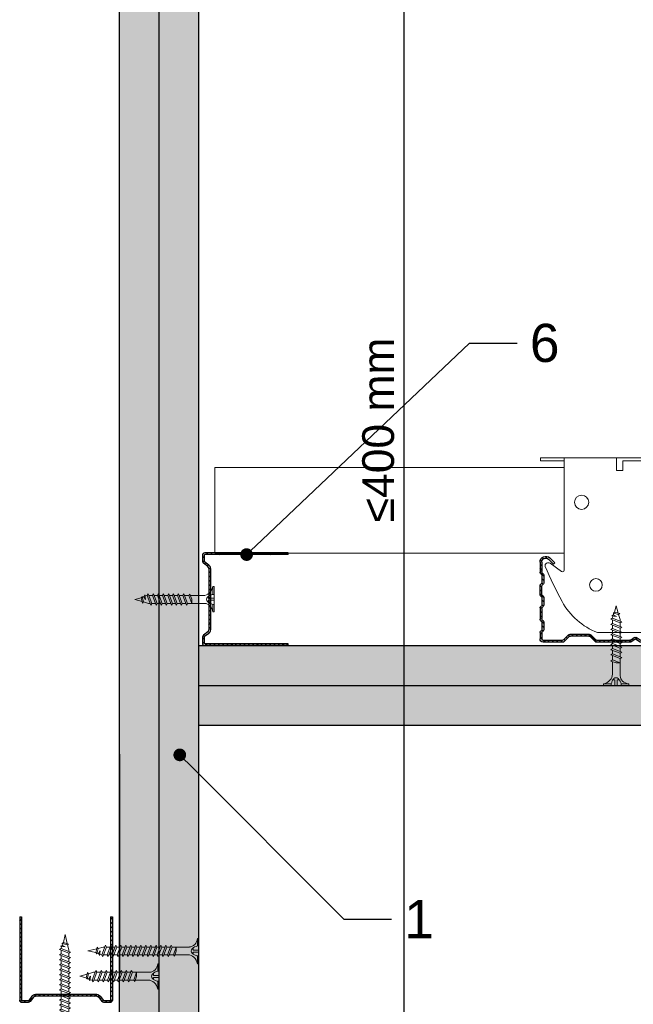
# Model space of a CAD drawing. Header units: millimetres. Extents: x 2264 to 5334, y 1259 to 2026.
# Tile 13 of 15: x 4887 to 5080, y 1539 to 1849. Entities that reach past the tile are written whole.
import ezdxf
from ezdxf import colors
from ezdxf.entities.mleader import LeaderData, LeaderLine
from ezdxf.math import Vec2, Vec3

# ---------------------------------------------------------------- set-up
doc = ezdxf.new("R2010")
doc.units = ezdxf.units.MM
for name, color, linetype, lineweight in [('_RIGIPS AKCESORIA', 7, 'Continuous', 18), ('_RIGIPS G-K', 7, 'Continuous', 25), ('_RIGIPS PROFIL', 7, 'Continuous', 18)]:
    doc.layers.add(name, color=color, linetype=linetype, lineweight=lineweight)
doc.styles.get("Standard").update_dxf_attribs({"font": 'arial.ttf'})
doc.dimstyles.new('ISO-25', dxfattribs={"dimtxt": 2.5, "dimasz": 2.5, "dimexe": 1.25, "dimexo": 0.625, "dimtad": 1, "dimtxsty": 'Standard', "dimcen": 2.5, "dimadec": 0, "dimazin": 0, "dimtfac": 1, "dimtmove": 0, "dimatfit": 3, "dimfxl": 1, "dimarcsym": 0})

# ---------------------------------------------------------------- blocks, each defined once
blk = doc.blocks.new('CD 60 ULTRASTIL')
h = blk.add_hatch()
h.set_pattern_fill('ANSI31', color=256, scale=0.3, style=0)
h.paths.add_polyline_path([(542.88, 684.5, -0.302776), (543.49, 684.5), (544.54, 683.79, 0.148069), (544.85, 683.7), (555.42, 683.7, 0.198912), (555.81, 683.86), (557.38, 685.44, -0.198912), (557.77, 685.6), (563.59, 685.6, -0.198912), (563.98, 685.44), (565.55, 683.86, 0.198912), (565.94, 683.7), (572.18, 683.7, 0.414214), (573.18, 684.7), (573.18, 686.74, 0.198912), (573.02, 687.12), (572.74, 687.4, -0.198912), (572.58, 687.79), (572.58, 689.87, -0.198912), (572.74, 690.26), (573.02, 690.54, 0.198912), (573.18, 690.93), (573.18, 694.47, 0.198912), (573.02, 694.86), (572.74, 695.14, -0.198912), (572.58, 695.53), (572.58, 697.61, -0.198912), (572.74, 698), (573.02, 698.28, 0.198912), (573.18, 698.67), (573.18, 701.47, 0.198912), (573.02, 701.86), (572.74, 702.14, -0.198912), (572.58, 702.53), (572.58, 704.61, -0.198912), (572.74, 705), (573.02, 705.28, 0.198912), (573.18, 705.67), (573.18, 708.9, 0.666128), (570.12, 710.18), (568.55, 708.63), (568.93, 708.24), (570.5, 709.79, -0.666128), (572.63, 708.9), (572.63, 705.9, -0.198912), (572.47, 705.51), (572.19, 705.23, 0.198912), (572.03, 704.84), (572.03, 702.3, 0.198912), (572.19, 701.91), (572.47, 701.63, -0.198912), (572.63, 701.25), (572.63, 698.9, -0.198912), (572.47, 698.51), (572.19, 698.23, 0.198912), (572.03, 697.84), (572.03, 695.3, 0.198912), (572.19, 694.91), (572.47, 694.63, -0.198912), (572.63, 694.25), (572.63, 691.16, -0.198912), (572.47, 690.77), (572.19, 690.49, 0.198912), (572.03, 690.1), (572.03, 687.56, 0.198912), (572.19, 687.17), (572.47, 686.9, -0.198912), (572.63, 686.51), (572.63, 684.7, -0.414214), (572.18, 684.25), (566.17, 684.25, -0.198912), (565.78, 684.41), (564.2, 685.99, 0.198912), (563.82, 686.15), (557.55, 686.15, 0.198912), (557.16, 685.99), (555.58, 684.41, -0.198912), (555.19, 684.25), (545.01, 684.25, -0.148069), (544.71, 684.34), (543.49, 685.16, 0.302776), (542.88, 685.16), (541.65, 684.34, -0.148069), (541.35, 684.25), (531.17, 684.25, -0.198912), (530.78, 684.41), (529.2, 685.99, 0.198912), (528.82, 686.15), (522.55, 686.15, 0.198912), (522.16, 685.99), (520.58, 684.41, -0.198912), (520.19, 684.25), (514.18, 684.25, -0.414214), (513.73, 684.7), (513.73, 686.51, -0.198912), (513.89, 686.9), (514.17, 687.17, 0.198912), (514.33, 687.56), (514.33, 690.1, 0.198912), (514.17, 690.49), (513.89, 690.77, -0.198912), (513.73, 691.16), (513.73, 694.25, -0.198912), (513.89, 694.63), (514.17, 694.91, 0.198912), (514.33, 695.3), (514.33, 697.84, 0.198912), (514.17, 698.23), (513.89, 698.51, -0.198912), (513.73, 698.9), (513.73, 701.25, -0.198912), (513.89, 701.63), (514.17, 701.91, 0.198912), (514.33, 702.3), (514.33, 704.84, 0.198912), (514.17, 705.23), (513.89, 705.51, -0.198912), (513.73, 705.9), (513.73, 708.9, -0.666128), (515.86, 709.79), (517.43, 708.24), (517.81, 708.63), (516.25, 710.18, 0.666128), (513.18, 708.9), (513.18, 705.67, 0.198912), (513.34, 705.28), (513.62, 705, -0.198912), (513.78, 704.61), (513.78, 702.53, -0.198912), (513.62, 702.14), (513.34, 701.86, 0.198912), (513.18, 701.47), (513.18, 698.67, 0.198912), (513.34, 698.28), (513.62, 698, -0.198912), (513.78, 697.61), (513.78, 695.53, -0.198912), (513.62, 695.14), (513.34, 694.86, 0.198912), (513.18, 694.47), (513.18, 690.93, 0.198912), (513.34, 690.54), (513.62, 690.26, -0.198912), (513.78, 689.87), (513.78, 687.79, -0.198912), (513.62, 687.4), (513.34, 687.12, 0.198912), (513.18, 686.74), (513.18, 684.7, 0.414214), (514.18, 683.7), (520.42, 683.7, 0.198912), (520.81, 683.86), (522.38, 685.44, -0.198912), (522.77, 685.6), (528.59, 685.6, -0.198912), (528.98, 685.44), (530.55, 683.86, 0.198912), (530.94, 683.7), (541.51, 683.7, 0.148069), (541.82, 683.79)])
for p, q in [((515.86, 709.79), (517.43, 708.24)), ((516.25, 710.18), (517.81, 708.63)), ((570.12, 710.18), (568.55, 708.63)), ((570.5, 709.79), (568.93, 708.24)), ((513.18, 708.9), (513.18, 705.67)), ((513.73, 708.9), (513.73, 705.9)), ((517.43, 708.24), (517.81, 708.63)), ((568.93, 708.24), (568.55, 708.63)), ((572.63, 708.9), (572.63, 705.9)), ((573.18, 708.9), (573.18, 705.67)), ((513.34, 705.28), (513.62, 705)), ((513.78, 704.61), (513.78, 702.53)), ((513.89, 705.51), (514.17, 705.23)), ((514.33, 704.84), (514.33, 702.3)), ((572.03, 704.84), (572.03, 702.3)), ((572.47, 705.51), (572.19, 705.23)), ((572.58, 704.61), (572.58, 702.53)), ((573.02, 705.28), (572.74, 705)), ((513.18, 698.67), (513.18, 701.47)), ((513.34, 701.86), (513.62, 702.14)), ((513.73, 698.9), (513.73, 701.25)), ((513.89, 701.63), (514.17, 701.91)), ((572.47, 701.63), (572.19, 701.91)), ((572.63, 698.9), (572.63, 701.25)), ((573.02, 701.86), (572.74, 702.14)), ((573.18, 698.67), (573.18, 701.47)), ((513.34, 698.28), (513.62, 698)), ((513.78, 697.61), (513.78, 695.53)), ((513.89, 698.51), (514.17, 698.23)), ((514.33, 697.84), (514.33, 695.3)), ((572.03, 697.84), (572.03, 695.3)), ((572.47, 698.51), (572.19, 698.23)), ((572.58, 697.61), (572.58, 695.53)), ((573.02, 698.28), (572.74, 698)), ((513.18, 694.47), (513.18, 690.93)), ((513.34, 694.86), (513.62, 695.14)), ((513.73, 694.25), (513.73, 691.16)), ((513.89, 694.63), (514.17, 694.91)), ((572.47, 694.63), (572.19, 694.91)), ((572.63, 694.25), (572.63, 691.16)), ((573.02, 694.86), (572.74, 695.14)), ((573.18, 694.47), (573.18, 690.93)), ((513.34, 690.54), (513.62, 690.26)), ((513.78, 689.87), (513.78, 687.79)), ((513.89, 690.77), (514.17, 690.49)), ((514.33, 690.1), (514.33, 687.56)), ((572.03, 690.1), (572.03, 687.56)), ((572.47, 690.77), (572.19, 690.49)), ((572.58, 689.87), (572.58, 687.79)), ((573.02, 690.54), (572.74, 690.26)), ((513.18, 686.74), (513.18, 684.7)), ((513.34, 687.12), (513.62, 687.4)), ((513.73, 686.51), (513.73, 684.7)), ((513.89, 686.9), (514.17, 687.17)), ((520.58, 684.41), (522.16, 685.99)), ((520.81, 683.86), (522.38, 685.44)), ((522.55, 686.15), (528.82, 686.15)), ((528.59, 685.6), (522.77, 685.6)), ((530.55, 683.86), (528.98, 685.44)), ((530.78, 684.41), (529.2, 685.99)), ((541.65, 684.34), (542.88, 685.16)), ((544.71, 684.34), (543.49, 685.16)), ((555.58, 684.41), (557.16, 685.99)), ((555.81, 683.86), (557.38, 685.44)), ((557.55, 686.15), (563.82, 686.15)), ((557.77, 685.6), (563.59, 685.6)), ((565.55, 683.86), (563.98, 685.44)), ((565.78, 684.41), (564.2, 685.99)), ((572.47, 686.9), (572.19, 687.17)), ((572.63, 686.51), (572.63, 684.7)), ((573.02, 687.12), (572.74, 687.4)), ((573.18, 686.74), (573.18, 684.7)), ((514.18, 684.25), (520.19, 684.25)), ((514.18, 683.7), (520.42, 683.7)), ((530.94, 683.7), (541.51, 683.7)), ((531.17, 684.25), (541.35, 684.25)), ((541.82, 683.79), (542.88, 684.5)), ((544.54, 683.79), (543.49, 684.5)), ((544.85, 683.7), (555.42, 683.7)), ((545.01, 684.25), (555.19, 684.25)), ((565.94, 683.7), (572.18, 683.7)), ((566.17, 684.25), (572.18, 684.25))]:
    blk.add_line(p, q)
for centre, radius, start, end in [((514.98, 708.9), 1.8, 45.3251, 180), ((514.98, 708.9), 1.25, 45.3251, 180), ((571.38, 708.9), 1.8, 360, 134.6749), ((571.38, 708.9), 1.25, 360, 134.6749), ((513.73, 705.67), 0.55, 180, 225), ((513.23, 704.61), 0.55, 0, 45), ((514.28, 705.9), 0.55, 180, 225), ((513.78, 704.84), 0.55, 0, 45), ((572.58, 704.84), 0.55, 135, 180), ((572.08, 705.9), 0.55, 315, 0), ((573.13, 704.61), 0.55, 135, 180), ((572.63, 705.67), 0.55, 315, 0), ((513.73, 701.47), 0.55, 135, 180), ((513.23, 702.53), 0.55, 315, 0), ((514.28, 701.25), 0.55, 135, 180), ((513.78, 702.3), 0.55, 315, 0), ((572.58, 702.3), 0.55, 180, 225), ((572.08, 701.25), 0.55, 0, 45), ((573.13, 702.53), 0.55, 180, 225), ((572.63, 701.47), 0.55, 0, 45), ((513.73, 698.67), 0.55, 180, 225), ((513.23, 697.61), 0.55, 360, 45), ((514.28, 698.9), 0.55, 180, 225), ((513.78, 697.84), 0.55, 0, 45), ((572.58, 697.84), 0.55, 135, 180), ((572.08, 698.9), 0.55, 315, 0), ((573.13, 697.61), 0.55, 135, 180), ((572.63, 698.67), 0.55, 315, 0), ((513.73, 694.47), 0.55, 135, 180), ((513.23, 695.53), 0.55, 315, 0), ((514.28, 694.25), 0.55, 135, 180), ((513.78, 695.3), 0.55, 315, 0), ((572.58, 695.3), 0.55, 180, 225), ((572.08, 694.25), 0.55, 0, 45), ((573.13, 695.53), 0.55, 180, 225), ((572.63, 694.47), 0.55, 0, 45), ((513.73, 690.93), 0.55, 180, 225), ((514.28, 691.16), 0.55, 180, 225), ((572.08, 691.16), 0.55, 315, 0), ((572.63, 690.93), 0.55, 315, 0), ((513.23, 689.87), 0.55, 0, 45), ((513.23, 687.79), 0.55, 315, 0), ((513.78, 690.1), 0.55, 360, 45), ((572.58, 690.1), 0.55, 135, 180), ((573.13, 689.87), 0.55, 135, 180), ((573.13, 687.79), 0.55, 180, 225), ((513.73, 686.74), 0.55, 135, 180), ((514.18, 684.7), 1, 180, 270), ((514.28, 686.51), 0.55, 135, 180), ((514.18, 684.7), 0.45, 180, 270), ((513.78, 687.56), 0.55, 315, 360), ((522.55, 685.6), 0.55, 90, 135), ((522.77, 685.05), 0.55, 90, 135), ((528.59, 685.05), 0.55, 45, 90), ((528.82, 685.6), 0.55, 45, 90), ((543.18, 684.7), 0.55, 56.3099, 123.6901), ((543.18, 684.04), 0.55, 56.3099, 123.6901), ((557.55, 685.6), 0.55, 90, 135), ((557.77, 685.05), 0.55, 90, 135), ((563.59, 685.05), 0.55, 45, 90), ((563.82, 685.6), 0.55, 45, 90), ((572.58, 687.56), 0.55, 180, 225), ((572.18, 684.7), 1, 270, 0), ((572.18, 684.7), 1, 270, 360), ((572.18, 684.7), 0.45, 270, 360), ((572.08, 686.51), 0.55, 360, 45), ((572.63, 686.74), 0.55, 360, 45), ((520.19, 684.8), 0.55, 270, 315), ((520.42, 684.25), 0.55, 270, 315), ((530.94, 684.25), 0.55, 225, 270), ((531.17, 684.8), 0.55, 225, 270), ((541.35, 684.8), 0.55, 270, 303.6901), ((541.51, 684.25), 0.55, 270, 303.6901), ((544.85, 684.25), 0.55, 236.3099, 270), ((545.01, 684.8), 0.55, 236.3099, 270), ((555.19, 684.8), 0.55, 270, 315), ((555.42, 684.25), 0.55, 270, 315), ((565.94, 684.25), 0.55, 225, 270), ((566.17, 684.8), 0.55, 225, 270)]:
    blk.add_arc(centre, radius, start, end)
blk = doc.blocks.new('Lacznik krzyzowy (widok2)')
at = {"layer": '_RIGIPS AKCESORIA'}
for p, q in [((94.8, 91.5, 218.36), (94.8, 90.5, 218.36)), ((94.8, 91.5, 218.36), (154.8, 91.5, 218.36)), ((94.8, 90.5, 218.36), (102.3, 90.5, 218.36)), ((102.3, 56.12, 218.36), (102.3, 91.5, 218.36)), ((119.8, 91.5, 218.36), (119.8, 87.5, 218.36)), ((121.8, 87.5, 218.36), (121.8, 90.5, 218.36)), ((121.8, 90.5, 218.36), (128.85, 90.5, 218.36)), ((128.85, 90.5, 218.36), (128.85, 87.5, 218.36)), ((130.85, 91.5, 218.36), (130.85, 87.5, 218.36)), ((147.3, 91.5, 218.36), (147.3, 56.12, 218.36)), ((154.8, 90.5, 218.36), (147.3, 90.5, 218.36)), ((154.8, 91.5, 218.36), (154.8, 90.5, 218.36)), ((119.8, 87.5, 218.36), (121.8, 87.5, 218.36)), ((128.85, 87.5, 218.36), (130.85, 87.5, 218.36)), ((97.87, 58.32, 218.36), (101.51, 55.71, 218.36)), ((148.09, 55.71, 218.36), (151.73, 58.32, 218.36)), ((136.8, 36.5, 218.36), (112.81, 36.5, 218.36))]:
    blk.add_line(p, q, dxfattribs=at)
for centre, radius in [((107.8, 77.5, 218.36), 2), ((141.8, 77.5, 218.36), 2.24), ((112.3, 51.5, 218.36), 2), ((137.3, 51.5, 218.36), 2)]:
    blk.add_circle(centre, radius, dxfattribs=at)
for centre, radius, start, end in [((97.29, 57.5, 218.36), 1, 122.1388, 189.8152), ((129.61, 66.77, 218.36), 34.62, 195.8211, 240.9602), ((97.29, 57.5, 218.36), 1, 54.4623, 122.1388), ((101.8, 56.12, 218.36), 0.5, 234.4623, 0), ((147.8, 56.12, 218.36), 0.5, 180, 305.5377), ((12.5, 118.8, 218.36), 153.64, 331.826, 336.4146), ((152.32, 57.5, 218.36), 1, 350.1848, 125.5377), ((129.12, 56.49, 218.36), 21.41, 291.013, 331.4749)]:
    blk.add_arc(centre, radius, start, end, dxfattribs=at)
blk = doc.blocks.new('TN 35')
at = {"layer": '_RIGIPS AKCESORIA'}
for p, q in [((0, -0.84), (0, 7.16)), ((0, 7.16), (0.46, 7.16)), ((0.46, 7.16), (0.46, 4.78)), ((0.46, 4.78), (0, 4.78)), ((0, 3.5), (1.77, 3.5)), ((1.77, 3.5), (1.77, 4.2)), ((3.02, 4.46), (8.47, 4.46)), ((7.12, 4.46), (7.12, 3.18)), ((8.03, 2.01), (7.12, 4.46)), ((7.12, 3.18), (7.65, 1.53)), ((8.47, 4.46), (8.79, 5)), ((9.61, 1.51), (8.47, 4.46)), ((8.79, 5), (9.93, 2.01)), ((9, 4.46), (10.1, 4.46)), ((10.1, 4.46), (10.41, 5)), ((11.23, 1.51), (10.1, 4.46)), ((10.41, 5), (11.56, 2.01)), ((10.62, 4.46), (11.67, 4.46)), ((11.67, 4.46), (11.99, 5)), ((12.81, 1.51), (11.67, 4.46)), ((11.99, 5), (13.14, 2.01)), ((12.2, 4.46), (13.21, 4.46)), ((13.21, 4.46), (13.52, 5)), ((14.34, 1.51), (13.21, 4.46)), ((13.52, 5), (14.67, 2.01)), ((13.73, 4.46), (14.8, 4.46)), ((14.8, 4.46), (15.12, 5)), ((15.94, 1.51), (14.8, 4.46)), ((15.12, 5), (16.26, 2.01)), ((15.33, 4.46), (16.42, 4.46)), ((16.42, 4.46), (16.73, 5)), ((17.55, 1.51), (16.42, 4.46)), ((16.73, 5), (17.88, 2.01)), ((16.94, 4.46), (17.99, 4.46)), ((17.99, 4.46), (18.31, 5)), ((19.13, 1.51), (17.99, 4.46)), ((18.31, 5), (19.45, 2.01)), ((18.52, 4.46), (19.57, 4.46)), ((19.57, 4.46), (19.88, 5)), ((20.7, 1.51), (19.57, 4.46)), ((19.88, 5), (21.03, 2.01)), ((20.09, 4.46), (21.14, 4.46)), ((21.14, 4.46), (21.46, 5)), ((22.28, 1.51), (21.14, 4.46)), ((21.46, 5), (22.6, 2.01)), ((21.67, 4.46), (22.72, 4.46)), ((22.72, 4.46), (23.03, 5)), ((23.85, 1.51), (22.72, 4.46)), ((23.03, 5), (24.18, 2.01)), ((23.24, 4.46), (24.29, 4.46)), ((24.29, 4.46), (24.61, 5)), ((25.43, 1.51), (24.29, 4.46)), ((24.61, 5), (25.75, 2.01)), ((24.81, 4.46), (25.87, 4.46)), ((25.87, 4.46), (26.18, 5)), ((27, 1.51), (25.87, 4.46)), ((26.18, 5), (27.33, 2.01)), ((26.39, 4.46), (27.44, 4.46)), ((27.44, 4.46), (27.76, 5)), ((28.58, 1.51), (27.44, 4.46)), ((27.76, 5), (28.9, 2.01)), ((27.96, 4.46), (29.13, 4.46)), ((29.13, 4.46), (29.45, 5)), ((30.27, 1.51), (29.13, 4.46)), ((29.45, 5), (30.59, 2.01)), ((29.65, 4.46), (30.15, 4.46)), ((30.15, 4.46), (31.73, 3.98)), ((31.3, 1.83), (31.12, 3.28)), ((31.12, 3.28), (31.59, 2.4)), ((31.73, 3.98), (32.01, 4.37)), ((32.15, 2.36), (31.73, 3.98)), ((32.01, 4.37), (32.48, 2.71)), ((32.16, 3.85), (35, 3.24)), ((35, 3.24), (32.48, 2.71)), ((0, 2.83), (1.77, 2.83)), ((0.46, 1.64), (0, 1.64)), ((0.46, -0.84), (0.46, 1.64)), ((1.77, 2.83), (1.77, 2.18)), ((7.49, 2.01), (3.55, 2.01)), ((7.65, 1.53), (8.03, 2.01)), ((9.41, 2.01), (8.03, 2.01)), ((9.93, 2.01), (9.61, 1.51)), ((11.04, 2.01), (9.93, 2.01)), ((11.56, 2.01), (11.23, 1.51)), ((12.61, 2.01), (11.56, 2.01)), ((13.14, 2.01), (12.81, 1.51)), ((14.15, 2.01), (13.14, 2.01)), ((14.67, 2.01), (14.34, 1.51)), ((15.74, 2.01), (14.67, 2.01)), ((16.26, 2.01), (15.94, 1.51)), ((17.36, 2.01), (16.26, 2.01)), ((17.88, 2.01), (17.55, 1.51)), ((18.93, 2.01), (17.84, 2.01)), ((19.45, 2.01), (19.13, 1.51)), ((20.51, 2.01), (19.41, 2.01)), ((21.03, 2.01), (20.7, 1.51)), ((22.08, 2.01), (20.99, 2.01)), ((22.6, 2.01), (22.28, 1.51)), ((23.66, 2.01), (22.56, 2.01)), ((24.18, 2.01), (23.85, 1.51)), ((25.23, 2.01), (24.14, 2.01)), ((25.75, 2.01), (25.43, 1.51)), ((26.81, 2.01), (25.71, 2.01)), ((27.33, 2.01), (27, 1.51)), ((28.38, 2.01), (27.33, 2.01)), ((28.9, 2.01), (28.58, 1.51)), ((28.9, 2.01), (30.07, 2.01)), ((30.59, 2.01), (30.27, 1.51)), ((30.59, 2.01), (31.26, 2.12)), ((31.59, 2.4), (31.3, 1.83)), ((32.15, 2.36), (31.59, 2.4)), ((32.48, 2.71), (32.15, 2.36)), ((0, -0.84), (0.46, -0.84))]:
    blk.add_line(p, q, dxfattribs=at)
for centre, major_axis, ratio, start_param, end_param in [((3.09, 7.67), (0.17, 3.2), 0.826134, 1.773653, 3.180586), ((-0.04, 0.9), (0, 3.93), 0.848176, -0.720942, -0.151112), ((1.66, 3.18), (0, 0.895), 0.848176, -1.552777, -0.720942), ((1.66, 3.18), (0, 0.895), 0.848176, 3.862535, 4.730408), ((3.37, -1.57), (0.28, 3.57), 0.832181, 0.035984, 1.430787), ((-2.73, 15.91), (0, 14.76), 0.848176, 3.399396, 3.475072), ((0.59, 4.62), (0, 2.81), 0.848176, 3.475072, 3.862535)]:
    blk.add_ellipse(centre, major_axis=major_axis, ratio=ratio, start_param=start_param, end_param=end_param, dxfattribs=at)
blk = doc.blocks.new('UD 30 ULTRASTIL')
h = blk.add_hatch()
h.set_pattern_fill('ANSI31', color=256, scale=0.3, style=0)
h.paths.add_polyline_path([(684.71, 712.9), (658.51, 712.9, 0.414214), (657.71, 712.1), (657.71, 710.25, 0.236068), (658.03, 709.61), (659.39, 708.59, -0.236068), (659.71, 707.95), (659.71, 688.65, -0.236068), (659.39, 688.01), (658.03, 686.99, 0.236068), (657.71, 686.35), (657.71, 684.5, 0.414214), (658.51, 683.7), (684.71, 683.7), (684.71, 684.25), (658.51, 684.25, -0.414214), (658.26, 684.5), (658.26, 686.35, -0.236068), (658.36, 686.55), (659.72, 687.57, 0.236068), (660.26, 688.65), (660.26, 707.95, 0.236068), (659.72, 709.03), (658.36, 710.05, -0.236068), (658.26, 710.25), (658.26, 712.1, -0.414214), (658.51, 712.35), (684.71, 712.35)])
for p, q in [((684.71, 712.9), (658.51, 712.9)), ((684.71, 712.35), (684.71, 712.9)), ((657.71, 712.1), (657.71, 710.25)), ((659.39, 708.59), (658.03, 709.61)), ((658.26, 712.1), (658.26, 710.25)), ((659.72, 709.03), (658.36, 710.05)), ((684.71, 712.35), (658.51, 712.35)), ((659.71, 707.95), (659.71, 688.65)), ((660.26, 707.95), (660.26, 688.65)), ((659.39, 688.01), (658.03, 686.99)), ((657.71, 686.35), (657.71, 684.5)), ((658.26, 686.35), (658.26, 684.5)), ((659.72, 687.57), (658.36, 686.55)), ((684.71, 684.25), (658.51, 684.25)), ((684.71, 683.7), (658.51, 683.7)), ((684.71, 683.7), (684.71, 684.25))]:
    blk.add_line(p, q)
for centre, radius, start, end in [((658.51, 712.1), 0.8, 90, 180), ((658.51, 710.25), 0.8, 180, 233.1301), ((658.51, 712.1), 0.25, 90, 180), ((658.51, 710.25), 0.25, 180, 233.1301), ((658.91, 707.95), 0.8, 0, 53.1301), ((658.91, 707.95), 1.35, 0, 53.1301), ((658.91, 688.65), 0.8, 306.8699, 0), ((658.91, 688.65), 1.35, 306.8699, 0), ((658.51, 686.35), 0.8, 126.8699, 180), ((658.51, 686.35), 0.25, 126.8699, 180), ((658.51, 684.5), 0.8, 180, 270), ((658.51, 684.5), 0.25, 180, 270)]:
    blk.add_arc(centre, radius, start, end)
blk = doc.blocks.new('TN 25')
at = {"layer": '_RIGIPS AKCESORIA'}
for p, q in [((0, -0.84), (0, 7.16)), ((0, 7.16), (0.46, 7.16)), ((0.46, 7.16), (0.46, 4.78)), ((0.46, 4.78), (0, 4.78)), ((0, 3.5), (1.77, 3.5)), ((1.77, 3.5), (1.77, 4.2)), ((3.02, 4.46), (8.47, 4.46)), ((7.12, 4.46), (7.12, 3.18)), ((8.03, 2.01), (7.12, 4.46)), ((7.12, 3.18), (7.65, 1.53)), ((8.47, 4.46), (8.79, 5)), ((9.61, 1.51), (8.47, 4.46)), ((8.79, 5), (9.93, 2.01)), ((9, 4.46), (10.1, 4.46)), ((10.1, 4.46), (10.41, 5)), ((11.23, 1.51), (10.1, 4.46)), ((10.41, 5), (11.56, 2.01)), ((10.62, 4.46), (11.67, 4.46)), ((11.67, 4.46), (11.99, 5)), ((12.81, 1.51), (11.67, 4.46)), ((11.99, 5), (13.14, 2.01)), ((12.2, 4.46), (13.21, 4.46)), ((13.21, 4.46), (13.52, 5)), ((14.34, 1.51), (13.21, 4.46)), ((13.52, 5), (14.67, 2.01)), ((13.73, 4.46), (14.8, 4.46)), ((14.8, 4.46), (15.12, 5)), ((15.94, 1.51), (14.8, 4.46)), ((15.12, 5), (16.26, 2.01)), ((15.33, 4.46), (16.42, 4.46)), ((16.42, 4.46), (16.73, 5)), ((17.55, 1.51), (16.42, 4.46)), ((16.73, 5), (17.88, 2.01)), ((16.94, 4.46), (17.99, 4.46)), ((17.99, 4.46), (18.31, 5)), ((19.13, 1.51), (17.99, 4.46)), ((18.31, 5), (19.45, 2.01)), ((18.52, 4.46), (19.68, 4.46)), ((19.68, 4.46), (20, 5)), ((20.82, 1.51), (19.68, 4.46)), ((20, 5), (21.14, 2.01)), ((20.21, 4.46), (20.7, 4.46)), ((20.7, 4.46), (22.28, 3.98)), ((21.85, 1.83), (21.67, 3.28)), ((21.67, 3.28), (22.14, 2.4)), ((22.28, 3.98), (22.56, 4.37)), ((22.7, 2.36), (22.28, 3.98)), ((22.56, 4.37), (23.03, 2.71)), ((22.71, 3.85), (25, 3.24)), ((25, 3.24), (23.03, 2.71)), ((0, 2.83), (1.77, 2.83)), ((0.46, 1.64), (0, 1.64)), ((0.46, -0.84), (0.46, 1.64)), ((1.77, 2.83), (1.77, 2.18)), ((7.49, 2.01), (3.55, 2.01)), ((7.65, 1.53), (8.03, 2.01)), ((9.41, 2.01), (8.03, 2.01)), ((9.93, 2.01), (9.61, 1.51)), ((11.04, 2.01), (9.93, 2.01)), ((11.56, 2.01), (11.23, 1.51)), ((12.61, 2.01), (11.56, 2.01)), ((13.14, 2.01), (12.81, 1.51)), ((14.15, 2.01), (13.14, 2.01)), ((14.67, 2.01), (14.34, 1.51)), ((15.74, 2.01), (14.67, 2.01)), ((16.26, 2.01), (15.94, 1.51)), ((17.36, 2.01), (16.26, 2.01)), ((17.88, 2.01), (17.55, 1.51)), ((18.93, 2.01), (17.88, 2.01)), ((19.45, 2.01), (19.13, 1.51)), ((19.45, 2.01), (20.62, 2.01)), ((21.14, 2.01), (20.82, 1.51)), ((21.14, 2.01), (21.81, 2.12)), ((22.14, 2.4), (21.85, 1.83)), ((22.7, 2.36), (22.14, 2.4)), ((23.03, 2.71), (22.7, 2.36)), ((0, -0.84), (0.46, -0.84))]:
    blk.add_line(p, q, dxfattribs=at)
for centre, major_axis, ratio, start_param, end_param in [((3.09, 7.67), (0.17, 3.2), 0.826134, 1.773653, 3.180586), ((-0.04, 0.9), (0, 3.93), 0.848176, -0.720942, -0.151112), ((1.66, 3.18), (0, 0.895), 0.848176, -1.552777, -0.720942), ((1.66, 3.18), (0, 0.895), 0.848176, 3.862535, 4.730408), ((3.37, -1.57), (0.28, 3.57), 0.832181, 0.035984, 1.430787), ((-2.73, 15.91), (0, 14.76), 0.848176, 3.399396, 3.475072), ((0.59, 4.62), (0, 2.81), 0.848176, 3.475072, 3.862535)]:
    blk.add_ellipse(centre, major_axis=major_axis, ratio=ratio, start_param=start_param, end_param=end_param, dxfattribs=at)
blk = doc.blocks.new('_ArchTick')
at = {"color": 0, "linetype": 'ByBlock', "const_width": 0.15}
blk.add_lwpolyline([(-0.5, -0.5), (0.5, 0.5)], dxfattribs=at)
blk = doc.blocks.new('*D20')
at = {"layer": '_RIGIPS PROFIL', "color": 0, "lineweight": -2, "transparency": 16777216}
for p, q in [((5007.08, 1925.99), (5009.33, 1925.99)), ((5008.08, 1513.49), (5008.08, 1925.99)), ((5007.08, 1513.49), (5009.33, 1513.49))]:
    blk.add_line(p, q, dxfattribs=at)
at = {"layer": 'Defpoints', "color": 0, "transparency": 16777216}
for p in [(4930.99, 1925.99), (5008.08, 1925.99), (4930.99, 1513.49)]:
    blk.add_point(p, dxfattribs=at)
at = {"layer": '_RIGIPS PROFIL', "color": 0, "lineweight": -2, "transparency": 16777216, "xscale": 5, "yscale": 5, "zscale": 5}
for p, rotation in [((5008.08, 1925.99), 90), ((5008.08, 1513.49), 270)]:
    blk.add_blockref('_ArchTick', p, dxfattribs=dict(at, rotation=rotation))
at = {"layer": '_RIGIPS PROFIL', "color": 0, "transparency": 16777216, "insert": (4999.98, 1719.74), "char_height": 10, "attachment_point": 5, "rotation": 90}
blk.add_mtext('≤400 mm', dxfattribs=at)
blk = doc.blocks.new('_Dot')
at = {"color": 0, "linetype": 'ByBlock', "lineweight": -2}
blk.add_line((-0.5, 0), (-1, 0), dxfattribs=at)
at = {"color": 0, "linetype": 'ByBlock', "const_width": 0.5}
blk.add_lwpolyline([(-0.25, 0, 1), (0.25, 0, 1)], format="xyb", close=True, dxfattribs=at)

msp = doc.modelspace()

# ---------------------------------------------------------------- hatches: boundary and pattern name
at = {"layer": '_RIGIPS G-K'}
h = msp.add_hatch(dxfattribs=at)
h.set_pattern_fill('DOTS', color=256, scale=2, angle=-135, style=0)
h.set_pattern_definition([(225, (3392.5005, 4330.6892), (1.122532, -3.367596), [0, -3.175])])
h.paths.add_polyline_path([(4930.994, 1925.994), (4918.494, 1925.994), (4918.494, 1525.994), (4930.994, 1525.994)])
h = msp.add_hatch(dxfattribs=at)
h.set_pattern_fill('DOTS', color=256, scale=2, angle=-135, style=0)
h.set_pattern_definition([(225, (3405.0005, 4330.6892), (1.122532, -3.367596), [0, -3.175])])
h.paths.add_polyline_path([(4943.494, 1925.994), (4930.994, 1925.994), (4930.994, 1513.494), (4943.494, 1513.494)])
h = msp.add_hatch(dxfattribs=at)
h.set_pattern_fill('DOTS', color=256, scale=2, angle=-45, style=0)
h.set_pattern_definition([(315, (1917.97, 113.391), (3.367596, 1.122532), [0, -3.175])])
h.paths.add_polyline_path([(4943.494, 1651.885), (4943.494, 1639.385), (5334.416, 1639.385), (5334.416, 1651.885)])
h = msp.add_hatch(dxfattribs=at)
h.set_pattern_fill('DOTS', color=256, scale=2, angle=-45, style=0)
h.set_pattern_definition([(315, (1917.97, 100.891), (3.367596, 1.122532), [0, -3.175])])
h.paths.add_polyline_path([(4943.494, 1639.385), (4943.494, 1626.885), (5334.416, 1626.885), (5334.416, 1639.385)])

# ---------------------------------------------------------------- linework, layer by layer
for p, q in [((4918.494, 1525.994), (4918.494, 1925.994)), ((4930.994, 1513.494), (4930.994, 1925.994)), ((4943.494, 1513.494), (4943.494, 1925.994)), ((4943.494, 1651.885), (5334.416, 1651.885)), ((4943.494, 1639.385), (5334.416, 1639.385)), ((4943.494, 1626.885), (5334.416, 1626.885)), ((4918.494, 1617.768), (4918.494, 1549.203))]:
    msp.add_line(p, q, dxfattribs=at)
at = {"layer": '_RIGIPS PROFIL'}
for p, q in [((4948.494, 1707.98), (5058.494, 1707.98)), ((4948.494, 1707.98), (4948.494, 1680.98)), ((4948.494, 1680.98), (5058.494, 1680.98))]:
    msp.add_line(p, q, dxfattribs=at)

# ---------------------------------------------------------------- block references
msp.add_blockref('UD 30 ULTRASTIL', (4286.88, 968.183))
at = {"xscale": -1}
msp.add_blockref('CD 60 ULTRASTIL', (5624.075, 969.283), dxfattribs=at)
at = {"xscale": -1, "rotation": 270}
msp.add_blockref('UD 30 ULTRASTIL', (4203.343, 881.879), dxfattribs=at)
at = {"layer": '_RIGIPS AKCESORIA', "rotation": 180}
msp.add_blockref('TN 25', (4948.325, 1669.649), dxfattribs=at)
at = {"layer": '_RIGIPS AKCESORIA', "xscale": -1, "rotation": 270}
for name, p in [('TN 25', (5071.675, 1639.385)), ('TN 35', (4898.097, 1525.994))]:
    msp.add_blockref(name, p, dxfattribs=at)
at = {"layer": '_RIGIPS AKCESORIA', "xscale": -1}
for name, p in [('TN 35', (4943.494, 1552.612)), ('TN 25', (4930.994, 1544.653))]:
    msp.add_blockref(name, p, dxfattribs=at)
at = {"layer": '_RIGIPS PROFIL', "xscale": -1}
msp.add_blockref('Lacznik krzyzowy (widok2)', (5205.795, 1619.481, -218.356), dxfattribs=at)

# ---------------------------------------------------------------- dimensions: what is measured, and where the dimension line sits
at = {"layer": '_RIGIPS PROFIL'}
dim = msp.add_linear_dim(base=(5008.084, 1925.994), p1=(4930.994, 1513.494), p2=(4930.994, 1925.994), angle=90, text='≤400 mm', dimstyle='ISO-25', override={"dimtxt": 10, "dimasz": 5, "dimgap": 3, "dimblk1": 'ArchTick', "dimblk2": 'ArchTick', "dimsah": 1, "dimfxlon": 1}, dxfattribs=at)
dim.commit()
dim.dimension.update_dxf_attribs({"geometry": '*D20', "text_midpoint": (4999.978, 1719.744)})

# ---------------------------------------------------------------- leaders
ml = msp.add_multileader_mtext('Standard', dxfattribs=at)
ml.set_content('6', color=256)
ml.set_leader_properties()
ml.set_arrow_properties(name='DOT')
ml.build(insert=Vec2(0, 0))
ml.multileader.update_dxf_attribs({"dogleg_length": 15})
ctx = ml.context
ctx.base_point, ctx.char_height, ctx.landing_gap_size, ctx.plane_origin = Vec3(5043.713, 1747.026), 12, 4, Vec3(4977.038, 1695.351)
notes = []
notes.append((ctx, [(0, (1, 1, 0), (5028.713, 1747.026), (1, 0), 15, [(0, [(4958.494, 1680.535)], 0, [])])]))
ctx.mtext.insert, ctx.mtext.flow_direction = Vec3(5047.713, 1753.128), 5
ml = msp.add_multileader_mtext('Standard', dxfattribs=at)
ml.set_content('1', color=256)
ml.set_leader_properties()
ml.set_arrow_properties(name='DOT')
ml.build(insert=Vec2(0, 0))
ml.multileader.update_dxf_attribs({"dogleg_length": 15})
ctx = ml.context
ctx.base_point, ctx.char_height, ctx.landing_gap_size, ctx.plane_origin = Vec3(5004.131, 1565.845), 12, 4, Vec3(4937.456, 1617.52)
notes.append((ctx, [(0, (1, 1, 0), (4989.131, 1565.845), (1, 0), 15, [(0, [(4937.456, 1617.52)], 0, [])])]))
ctx.mtext.insert, ctx.mtext.flow_direction = Vec3(5008.131, 1571.845), 5
for ctx, leaders in notes:
    for number, flags, end, landing, length, lines in leaders:
        leader = LeaderData()
        leader.index, (leader.has_last_leader_line, leader.has_dogleg_vector, leader.attachment_direction) = number, flags
        leader.last_leader_point, leader.dogleg_vector, leader.dogleg_length = Vec3(end), Vec3(landing), length
        for number, points, colour, breaks in lines:
            line = LeaderLine()
            line.index, line.vertices, line.color, line.breaks = number, Vec3.list(points), colors.encode_raw_color(colour), breaks
            leader.lines.append(line)
        ctx.leaders.append(leader)

doc.saveas('drawing.dxf')
